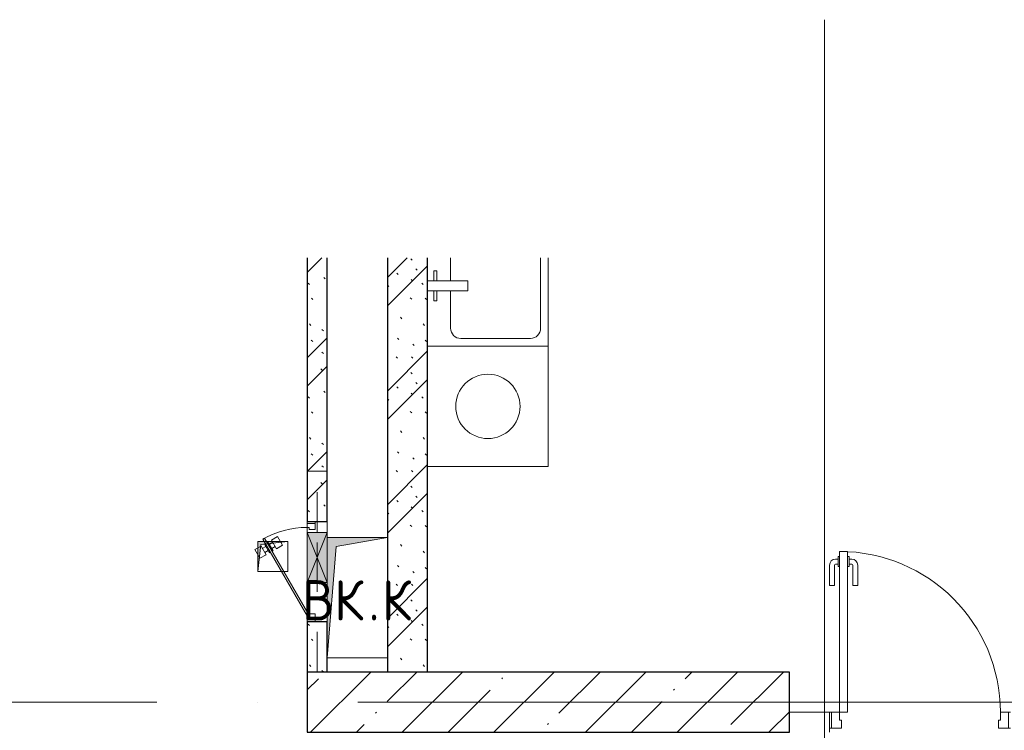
# Model space of a CAD drawing. Header units: millimetres. Extents: x -19737 to 100106, y -4436 to 96517.
# Tile 15 of 59: x -4995 to -95, y 52635 to 56172. Entities that reach past the tile are written whole.
import ezdxf

# ---------------------------------------------------------------- set-up
doc = ezdxf.new("R2010")
doc.units = ezdxf.units.MM
doc.linetypes.add('3_ Штрих_ 1 х 1 мм', pattern=[400, 200, -200])
doc.linetypes.add('ADSK_Линия сетки', pattern=[5000, 4000, -500, 0, -500])
for name, color, linetype, lineweight in [('A-____-NOTE-TEXT', 7, 'Continuous', 18), ('A-DOOR-____-MCUT', 7, 'Continuous', 9), ('A-DOOR-____-OTLN', 7, 'Continuous', 18), ('A-DOOR-FRAM-MCUT', 7, 'Continuous', 9), ('A-GLAZ-____-MCUT', 7, 'Continuous', 9), ('A-GLAZ-____-OTLN', 7, 'Continuous', 18), ('A-WALL-____-PATT', 7, 'Continuous', 40), ('I-WALL-____-MCUT', 7, 'Continuous', 40), ('I-WALL-____-OTLN', 7, 'Continuous', 18), ('M-EQPM-____-OTLN', 7, 'Continuous', 18), ('P-SANR-FIXT-OTLN', 7, 'Continuous', 18), ('S-BEAM-____-OTLN', 7, 'Continuous', 18), ('S-COLS-____-MCUT', 7, 'Continuous', 40), ('S-COLS-____-OTLN', 7, 'Continuous', 18), ('S-GRID-____-OTLN', 7, 'Continuous', 9)]:
    doc.layers.add(name, color=color, linetype=linetype, lineweight=lineweight)
doc.styles.add('GOST Common', font='GOST_Common.ttf', dxfattribs={"height": 200})
pattern_1 = [(135, (300.56, 377.28), (-565.6854, 6e-14), [10, -790]), (135, (349.8, 474.73), (-565.6854, 6e-14), [10, -790]), (135, (423.93, 473.06), (-565.6854, 6e-14), [10, -790]), (135, (229.92, 447.9), (-565.6854, 6e-14), [10, -790]), (135, (155.08, 447.9), (-565.6854, 6e-14), [10, -790]), (135, (114.9, 369.03), (-565.6854, 6e-14), [10, -790]), (135, (132.43, 285.8), (-565.6854, 6e-14), [10, -790]), (135, (214.66, 322), (-565.6854, 6e-14), [10, -790]), (135, (198.16, 261.88), (-565.6854, 6e-14), [10, -790]), (135, (45.2, 272.9), (-565.6854, 6e-14), [10, -790]), (135, (42.32, 336.16), (-565.6854, 6e-14), [10, -790]), (135, (92.26, 192.24), (-565.6854, 6e-14), [10, -790]), (135, (7.07, 149.2), (-565.6854, 6e-14), [10, -790]), (135, (80.6, 95.1), (-565.6854, 6e-14), [10, -790]), (135, (79.53, 36.94), (-565.6854, 6e-14), [10, -790]), (135, (153.87, 74.56), (-565.6854, 6e-14), [10, -790]), (135, (228.35, 124.8), (-565.6854, 6e-14), [10, -790]), (135, (279.75, 180.4), (-565.6854, 6e-14), [10, -790]), (135, (282.9, 31.63), (-565.6854, 6e-14), [10, -790]), (135, (377.38, 53.45), (-565.6854, 6e-14), [10, -790]), (135, (352.28, 102.7), (-565.6854, 6e-14), [10, -790]), (135, (354.05, 0), (-565.6854, 6e-14), [10, -790]), (135, (553.23, 16.45), (-565.6854, 6e-14), [10, -790]), (135, (542.38, 63.45), (-565.6854, 6e-14), [10, -790]), (135, (536.58, 239.3), (-565.6854, 6e-14), [10, -790]), (135, (475.85, 203.9), (-565.6854, 6e-14), [10, -790]), (135, (475.85, 316.54), (-565.6854, 6e-14), [10, -790]), (135, (520.8, 408.7), (-565.6854, 6e-14), [10, -790]), (135, (551.1, 470.8), (-565.6854, 6e-14), [10, -790]), (135, (235.25, 537.93), (-565.6854, 6e-14), [10, -790]), (135, (407.25, 547.65), (-565.6854, 6e-14), [10, -790]), (135, (94.5, 558.6), (-565.6854, 6e-14), [10, -790]), (135, (46.4, 532.3), (-565.6854, 6e-14), [10, -790]), (135, (85.56, 465.04), (-565.6854, 6e-14), [10, -790]), (135, (355.53, 181.14), (-565.6854, 6e-14), [10, -790]), (135, (362.23, 243.6), (-565.6854, 6e-14), [10, -790]), (135, (413.45, 344.1), (-565.6854, 6e-14), [10, -790]), (135, (286.3, 273.25), (-565.6854, 6e-14), [10, -790]), (135, (423.02, 263.72), (-565.6854, 6e-14), [10, -790]), (135, (162.94, 190.2), (-565.6854, 6e-14), [10, -790]), (135, (470.25, 120.93), (-565.6854, 6e-14), [10, -790]), (135, (484.48, 9.78), (-565.6854, 6e-14), [10, -790]), (45, (0, 212.13), (-565.6854, 0), []), (45, (212.13, 0), (-565.6854, 0), []), (45, (353.55, 0), (-565.6854, 0), []), (45, (0, 353.55), (-565.6854, 0), [])]

# ---------------------------------------------------------------- blocks, each defined once
blk = doc.blocks.new('АР_Дверь однопольная - 900х2100h_800__Глухая_Межкомнатные апарт_тип_эт-1418783-02_К1')
at = {"layer": 'A-DOOR-____-MCUT', "color": 254, "lineweight": 15, "true_color": 0xcccccc}
for p, q in [((-400, 850), (-400, 50)), ((-360, 850), (-400, 850)), ((-360, 50), (-360, 850)), ((-400, 50), (-360, 50))]:
    blk.add_line(p, q, dxfattribs=at)
at = {"layer": 'A-DOOR-____-OTLN', "color": 254, "lineweight": 5, "true_color": 0xcccccc}
for p, q in [((-408, 812.5), (-420, 812.5)), ((-408, 787.5), (-420, 787.5)), ((-408, 825), (-408, 775)), ((-400, 825), (-408, 825)), ((-360, 825), (-352, 825)), ((-352, 825), (-352, 775)), ((-352, 812.5), (-340, 812.5)), ((-352, 787.5), (-340, 787.5)), ((-450, 680), (-450, 782.5)), ((-425, 680), (-425, 782.5)), ((-408, 775), (-400, 775)), ((-352, 775), (-360, 775)), ((-335, 680), (-335, 782.5)), ((-310, 680), (-310, 782.5)), ((-425, 680), (-450, 680)), ((-335, 680), (-310, 680))]:
    blk.add_line(p, q, dxfattribs=at)
at = {"layer": 'A-DOOR-____-OTLN', "color": 254, "lineweight": 13, "true_color": 0xcccccc}
blk.add_arc((-400, 50), 800, 360, 90, dxfattribs=at)
at = {"layer": 'A-DOOR-____-OTLN', "color": 254, "lineweight": 5, "true_color": 0xcccccc}
for centre, radius, start, end in [((-420, 782.5), 30, 90, 180), ((-420, 782.5), 4.99, 90, 180), ((-340, 782.5), 30, 360, 90), ((-340, 782.5), 4.99, 360, 90)]:
    blk.add_arc(centre, radius, start, end, dxfattribs=at)
at = {"layer": 'A-DOOR-FRAM-MCUT', "color": 254, "lineweight": 15, "true_color": 0xcccccc}
for p, q in [((-440, 50), (-450, 50)), ((-400, 50), (-440, 50)), ((-440, 50), (-440, -30)), ((-400, 10), (-400, 50)), ((440, 50), (400, 50)), ((400, 50), (400, 10)), ((440, -30), (440, 50)), ((440, 50), (450, 50)), ((-390, 10), (-400, 10)), ((-390, -30), (-390, 10)), ((400, 10), (390, 10)), ((390, 10), (390, -30)), ((-440, -30), (-450, -30)), ((-440, -30), (-390, -30)), ((390, -30), (440, -30)), ((440, -30), (450, -30))]:
    blk.add_line(p, q, dxfattribs=at)
blk = doc.blocks.new('КР_Колонна_ЖБ_Прямоугольная - 300x2400h_B40-V8-02_К1')
at = {"layer": 'S-COLS-____-OTLN', "lineweight": 5, "true_color": 0xcccccc}
h = blk.add_hatch(dxfattribs=at)
h.set_pattern_fill('FP_10', color=254, style=0, pattern_type=2)
h.set_pattern_definition([(315, (-52775, -2364.7), (228.0985, 228.0985), []), (315, (-52775, -2592.8), (228.0985, 228.0985), [403.225, -80.645, 6.706, -73.939])])
h.paths.add_polyline_path([(-150, -1200), (150, -1200), (150, 1200), (-150, 1200)])
at = {"layer": 'S-COLS-____-MCUT', "color": 254, "lineweight": 30, "true_color": 0xcccccc}
for p, q in [((150, 1200), (-150, 1200)), ((-150, 1200), (-150, -1200)), ((150, -1200), (150, 1200)), ((-150, -1200), (150, -1200))]:
    blk.add_line(p, q, dxfattribs=at)
blk = doc.blocks.new('АР_Отверстие прямоугольное - ВК_К-5093017-02_К1')
at = {"layer": 'A-GLAZ-____-OTLN', "lineweight": 13, "true_color": 0xf9f9f9}
blk.add_hatch(color=7, dxfattribs=at).paths.add_polyline_path([(0, 50), (0, -50), (250, -50), (250, 50), (180, 50)])
at = {"layer": 'A-GLAZ-____-MCUT', "color": 254, "lineweight": 15, "true_color": 0xcccccc}
for p, q in [((0, 50), (0, -50)), ((250, 50), (250, -50))]:
    blk.add_line(p, q, dxfattribs=at)
at = {"layer": 'A-GLAZ-____-OTLN', "color": 254, "lineweight": 5, "true_color": 0xcccccc}
for p, q in [((250, 50), (0, -50)), ((0, 50), (250, -50))]:
    blk.add_line(p, q, dxfattribs=at)
at = {"layer": 'A-GLAZ-____-OTLN', "color": 254, "lineweight": 13, "true_color": 0xcccccc}
for p, q in [((250, 50), (0, 50)), ((0, 50), (0, -50)), ((250, -50), (250, 50)), ((0, -50), (250, -50))]:
    blk.add_line(p, q, dxfattribs=at)
blk = doc.blocks.new('АР_Дверь однопольная - 500х1300h_400__ВК_СС-4964744-02_К1')
at = {"layer": 'A-DOOR-____-MCUT', "color": 254, "lineweight": 15, "true_color": 0xcccccc}
for p, q in [((161.1, 270), (-220, 50)), ((-215, 41.3), (166.1, 261.3)), ((166.1, 261.3), (161.1, 270)), ((-220, 50), (-215, 41.3))]:
    blk.add_line(p, q, dxfattribs=at)
at = {"layer": 'A-DOOR-____-OTLN', "color": 254, "lineweight": 5, "true_color": 0xcccccc}
for p, q in [((109.4, 309.5), (66.1, 284.5)), ((126.9, 279.2), (109.4, 309.5)), ((66.1, 284.5), (83.6, 254.2)), ((83.6, 254.2), (126.9, 279.2)), ((136.9, 261.8), (93.6, 236.8)), ((104.9, 243.3), (94.9, 260.7)), ((125.6, 255.3), (115.6, 272.6)), ((139.4, 257.5), (136.9, 261.8)), ((144.4, 248.8), (146.9, 244.5)), ((93.6, 236.8), (96.1, 232.5)), ((103.6, 219.5), (101.1, 223.8)), ((146.9, 244.5), (103.6, 219.5)), ((156.9, 227.2), (113.6, 202.2)), ((113.6, 202.2), (131.1, 171.9)), ((114.9, 226), (124.9, 208.7)), ((131.1, 171.9), (174.4, 196.9)), ((135.6, 238), (145.6, 220.7)), ((174.4, 196.9), (156.9, 227.2))]:
    blk.add_line(p, q, dxfattribs=at)
at = {"layer": 'A-DOOR-____-OTLN', "color": 254, "lineweight": 13, "true_color": 0xcccccc}
blk.add_arc((-220, 50), 440, 360, 30, dxfattribs=at)
at = {"layer": 'A-DOOR-FRAM-MCUT', "color": 254, "lineweight": 15, "true_color": 0xcccccc}
for p, q in [((-240, 50), (-250, 50)), ((-220, 50), (-240, 50)), ((-240, 50), (-240, 10)), ((-220, 40), (-220, 50)), ((240, 50), (220, 50)), ((220, 50), (220, 40)), ((240, 10), (240, 50)), ((240, 50), (250, 50)), ((-240, 10), (-250, 10)), ((-240, 10), (-210, 10)), ((-210, 40), (-220, 40)), ((-210, 10), (-210, 40)), ((220, 40), (210, 40)), ((210, 40), (210, 10)), ((210, 10), (240, 10)), ((240, 10), (250, 10))]:
    blk.add_line(p, q, dxfattribs=at)
blk = doc.blocks.new('АР_Перемычка - 100_Ар_10x2_250-250-4940030-02_К1')
at = {"layer": 'S-BEAM-____-OTLN', "color": 254, "linetype": '3_ Штрих_ 1 х 1 мм', "lineweight": 15, "true_color": 0xdcdcdc}
for p, q in [((-500, 50), (-500, -50)), ((500, 50), (500, -50)), ((-500, 0), (-55, 0)), ((-55, 0), (195, 0)), ((195, 0), (500, 0))]:
    blk.add_line(p, q, dxfattribs=at)
blk = doc.blocks.new('АР_Канал вертикальный прямоугольный - ВК_К-7558215-02_К1')
at = {"layer": 'M-EQPM-____-OTLN', "lineweight": 13, "true_color": 0xe2e2e2}
blk.add_hatch(color=254, dxfattribs=at).paths.add_polyline_path([(-150, -300), (-105, 255), (150, 300), (-150, 300)])
at = {"layer": 'M-EQPM-____-OTLN', "color": 253, "lineweight": 13, "true_color": 0xaaaaaa}
for p, q in [((150, 300), (-150, 300)), ((-150, 300), (-150, -300)), ((150, 300), (-150, 300)), ((-150, 300), (-150, -300)), ((-150, -300), (-150, 300)), ((-150, 300), (150, 300)), ((-105, 255), (150, 300)), ((-105, 255), (150, 300)), ((150, -300), (150, 300)), ((150, 300), (150, -300)), ((-150, -300), (-105, 255)), ((-150, -300), (-105, 255)), ((-150, -300), (150, -300)), ((150, -300), (-150, -300))]:
    blk.add_line(p, q, dxfattribs=at)
blk = doc.blocks.new('АР_Канал вертикальный прямоугольный - ВК_Тр_-6139632-02_К1')
at = {"layer": 'M-EQPM-____-OTLN', "lineweight": 13, "true_color": 0xe2e2e2}
blk.add_hatch(color=254, dxfattribs=at).paths.add_polyline_path([(-75, -75), (-60, 60), (75, 75), (-75, 75)])
at = {"layer": 'M-EQPM-____-OTLN', "color": 253, "lineweight": 13, "true_color": 0xaaaaaa}
for p, q in [((75, 75), (-75, 75)), ((-75, 75), (-75, -75)), ((75, 75), (-75, 75)), ((-75, 75), (-75, -75)), ((-75, -75), (-75, 75)), ((-75, 75), (75, 75)), ((-75, -75), (-60, 60)), ((-75, -75), (-60, 60)), ((-60, 60), (75, 75)), ((-60, 60), (75, 75)), ((75, -75), (75, 75)), ((75, 75), (75, -75)), ((-75, -75), (75, -75)), ((75, -75), (-75, -75))]:
    blk.add_line(p, q, dxfattribs=at)
blk = doc.blocks.new('A-PLU-Sink-2D - 600 x 600mm-910320-02_К1')
at = {"layer": 'P-SANR-FIXT-OTLN', "color": 253, "lineweight": 13, "true_color": 0xaaaaaa}
for p, q in [((-123.9, 297.7), (315.7, 297.7)), ((315.7, 297.7), (-123.9, 297.7)), ((315.7, 297.7), (315.7, -302.3)), ((315.7, -302.3), (315.7, 297.7)), ((-123.9, 259.6), (226.8, 259.6)), ((277.6, 208.8), (277.6, -137.2)), ((-9.3, -102.3), (-9.3, -302.3)), ((40.7, -102.3), (-9.3, -102.3)), ((40.7, -302.3), (40.7, -102.3)), ((-9.3, -188), (-123.9, -188)), ((226.8, -188), (40.7, -188)), ((-59.3, -272.3), (-59.3, -257.3)), ((-59.3, -257.3), (-9.3, -257.3)), ((-9.3, -272.3), (-59.3, -272.3)), ((90.7, -257.3), (40.7, -257.3)), ((40.7, -272.3), (90.7, -272.3)), ((90.7, -272.3), (90.7, -257.3)), ((315.7, -302.3), (-123.9, -302.3)), ((-123.9, -302.3), (315.7, -302.3))]:
    blk.add_line(p, q, dxfattribs=at)
for centre, start, end in [((226.8, 208.8), 360, 90), ((226.8, -137.2), 270, 0)]:
    blk.add_arc(centre, 50.8, start, end, dxfattribs=at)
blk = doc.blocks.new('A-FUR-Washing-2D - 600x600-891670-02_К1')
at = {"layer": 'P-SANR-FIXT-OTLN', "color": 253, "lineweight": 13, "true_color": 0xaaaaaa}
for p, q in [((300, 0), (-300, 0)), ((-300, 0), (-300, -600)), ((-300, 0), (-300, -600)), ((300, 0), (-300, 0)), ((300, -600), (300, 0)), ((300, -600), (300, 0)), ((-300, -600), (300, -600)), ((-300, -600), (300, -600))]:
    blk.add_line(p, q, dxfattribs=at)
blk.add_circle((0, -300), 160, dxfattribs=at)
blk = doc.blocks.new('Наметкина 10_РД_АР_К1_отсоединено_rvt-1-02_К1')
at = {"layer": 'A-WALL-____-PATT', "lineweight": 5, "true_color": 0xcccccc}
h = blk.add_hatch(dxfattribs=at)
h.set_pattern_fill('FP_1', color=254, style=0, pattern_type=2)
h.set_pattern_definition(pattern_1)
h.paths.add_polyline_path([(-3464.7, 52925), (-3464.7, 53175), (-3564.7, 53175), (-3564.7, 52925)])
h.paths.add_polyline_path([(-3464.7, 53675), (-3464.7, 54986.8), (-3564.7, 54986.8), (-3564.7, 53675)])
h = blk.add_hatch(dxfattribs=at)
h.set_pattern_fill('FP_1', color=254, style=0, pattern_type=2)
h.set_pattern_definition(pattern_1)
h.paths.add_polyline_path([(-2964.7, 52925), (-2964.7, 54986.8), (-3164.7, 54986.8), (-3164.7, 52925)])
at = {"layer": 'I-WALL-____-MCUT', "color": 254, "lineweight": 30, "true_color": 0xcccccc}
for p, q in [((-3564.7, 54986.8), (-3564.7, 53675)), ((-3464.7, 53675), (-3464.7, 54986.8)), ((-3164.7, 54986.8), (-3164.7, 52925)), ((-2964.7, 52925), (-2964.7, 54986.8)), ((-3564.7, 53675), (-3464.7, 53675)), ((-3464.7, 53175), (-3564.7, 53175)), ((-3564.7, 53175), (-3564.7, 52925)), ((-3464.7, 52925), (-3464.7, 53175))]:
    blk.add_line(p, q, dxfattribs=at)
at = {"layer": 'I-WALL-____-OTLN', "color": 254, "lineweight": 13, "true_color": 0xcccccc}
for p, q in [((-3564.7, 53665), (-3564.7, 53675)), ((-3464.7, 53675), (-3464.7, 53620)), ((-3564.7, 53620), (-3564.7, 53645)), ((-3564.7, 53370), (-3564.7, 53620)), ((-3464.7, 53620), (-3464.7, 53370)), ((-3564.7, 53225), (-3564.7, 53370)), ((-3464.7, 53370), (-3464.7, 53175)), ((-3564.7, 53175), (-3564.7, 53185)), ((-1164.7, 52725), (-964.7, 52725)), ((-964.7, 52625), (-964.7, 52725))]:
    blk.add_line(p, q, dxfattribs=at)
at = {"layer": 'A-DOOR-____-OTLN', "color": 254, "lineweight": 13, "true_color": 0xcccccc, "rotation": 89.99999999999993}
blk.add_blockref('АР_Дверь однопольная - 500х1300h_400__ВК_СС-4964744-02_К1', (-3514.7, 53425), dxfattribs=at)
at = {"layer": 'A-DOOR-____-OTLN', "color": 254, "lineweight": 13, "true_color": 0xcccccc}
blk.add_blockref('АР_Дверь однопольная - 900х2100h_800__Глухая_Межкомнатные апарт_тип_эт-1418783-02_К1', (-514.7, 52675), dxfattribs=at)
at = {"layer": 'A-GLAZ-____-OTLN', "color": 254, "lineweight": 13, "true_color": 0xcccccc, "rotation": 89.99999999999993}
blk.add_blockref('АР_Отверстие прямоугольное - ВК_К-5093017-02_К1', (-3514.7, 53370), dxfattribs=at)
at = {"layer": 'M-EQPM-____-OTLN', "color": 253, "lineweight": 5, "true_color": 0xaaaaaa}
for name, p in [('АР_Канал вертикальный прямоугольный - ВК_Тр_-6139632-02_К1', (-3734.7, 53500)), ('АР_Канал вертикальный прямоугольный - ВК_К-7558215-02_К1', (-3314.7, 53295))]:
    blk.add_blockref(name, p, dxfattribs=at)
at = {"layer": 'P-SANR-FIXT-OTLN', "color": 253, "lineweight": 5, "true_color": 0xaaaaaa, "rotation": 270.000000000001}
blk.add_blockref('A-PLU-Sink-2D - 600 x 600mm-910320-02_К1', (-2662.3, 54862.9), dxfattribs=at)
at = {"layer": 'P-SANR-FIXT-OTLN', "color": 253, "lineweight": 5, "true_color": 0xaaaaaa}
blk.add_blockref('A-FUR-Washing-2D - 600x600-891670-02_К1', (-2664.7, 54547.3), dxfattribs=at)
at = {"layer": 'S-BEAM-____-OTLN', "color": 254, "lineweight": 13, "true_color": 0xcccccc, "rotation": 89.99999999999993}
blk.add_blockref('АР_Перемычка - 100_Ар_10x2_250-250-4940030-02_К1', (-3514.7, 53425), dxfattribs=at)
at = {"layer": 'S-COLS-____-OTLN', "color": 254, "lineweight": 13, "true_color": 0xcccccc, "rotation": 89.9999999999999}
blk.add_blockref('КР_Колонна_ЖБ_Прямоугольная - 300x2400h_B40-V8-02_К1', (-2364.7, 52775), dxfattribs=at)
at = {"layer": 'A-____-NOTE-TEXT', "color": 253, "lineweight": 5, "true_color": 0xaaaaaa, "char_height": 200, "attachment_point": 1, "style": 'GOST Common'}
for s, insert, width in [('ВК', (-3589.9, 53382.2), 400.844), ('\\fGOST Common|b0|i0|c204|p34|;К', (-3193, 53382.2), 192.405), ('\\fGOST Common|b0|i0|c204|p34|;.', (-3259.2, 53382.2), 80.169)]:
    blk.add_mtext(s, dxfattribs=dict(at, insert=insert, width=width))

msp = doc.modelspace()

# ---------------------------------------------------------------- linework, layer by layer
at = {"layer": 'S-GRID-____-OTLN', "color": 253, "linetype": 'ADSK_Линия сетки', "true_color": 0xaaaaaa}
for p, q in [((-989.7, 32355.1), (-989.7, 56171.7)), ((15688.6, 52775), (-18101.6, 52775))]:
    msp.add_line(p, q, dxfattribs=at)

# ---------------------------------------------------------------- block references
at = {"lineweight": 5}
msp.add_blockref('Наметкина 10_РД_АР_К1_отсоединено_rvt-1-02_К1', (0, 0), dxfattribs=at)

doc.saveas('drawing.dxf')
